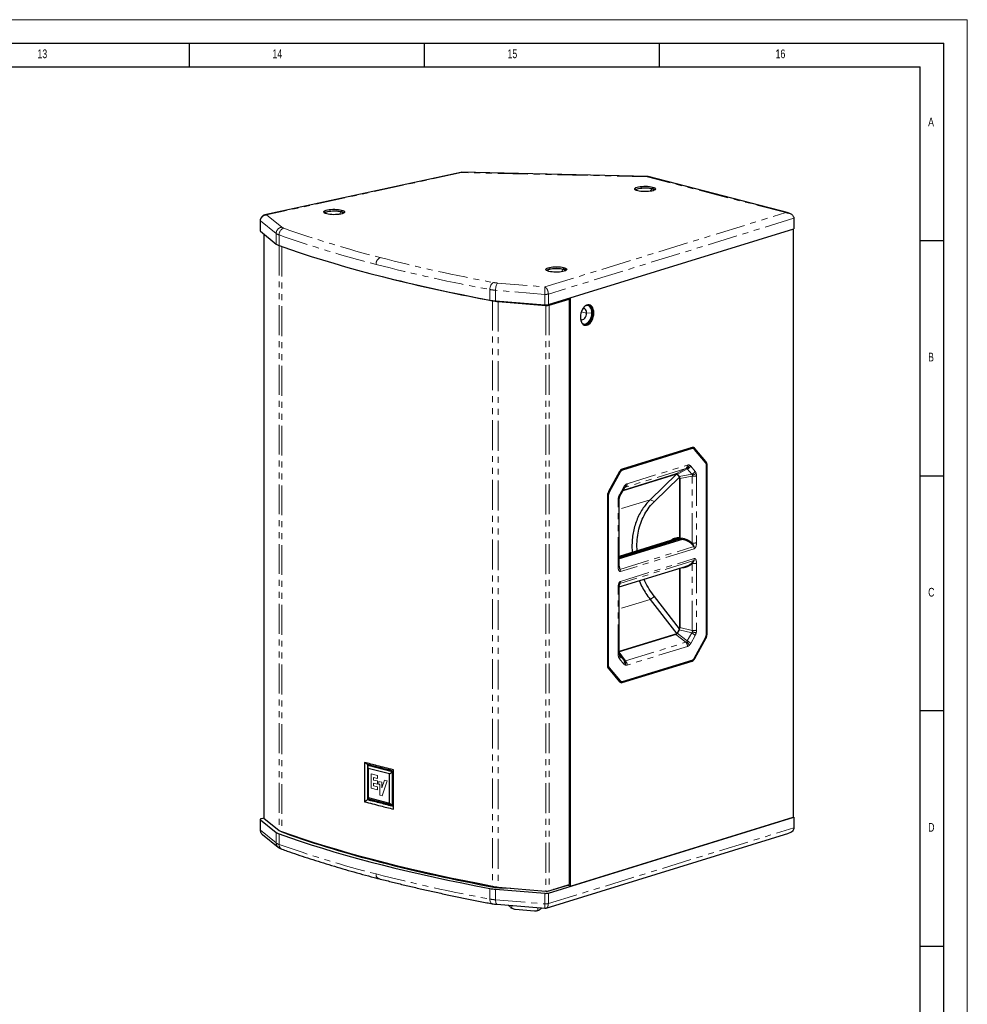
# Model space of a CAD drawing. Header units: millimetres. Extents: x 0 to 841, y 0 to 594.
# Tile 24 of 24: x 639 to 841, y 385 to 594. Entities that reach past the tile are written whole.
import ezdxf

# ---------------------------------------------------------------- set-up
doc = ezdxf.new("R2010")
doc.units = ezdxf.units.MM
doc.linetypes.add('PHANTOM', pattern=[12.7, 6.35, -1.27, 1.27, -1.27, 1.27, -1.27])
doc.layers.add('FORMAT', color=7, linetype='Continuous')
doc.styles.add('SLDTEXTSTYLE0', font='TXT', dxfattribs={"width": 0.75})

msp = doc.modelspace()

# ---------------------------------------------------------------- linework, layer by layer
at = {"color": 7, "linetype": 'Continuous', "lineweight": 18}
for p in [(0.000004, 594.00001), (841.000004, 0.00001)]:
    msp.add_line(p, (841.000004, 594.00001), dxfattribs=at)
at = {"color": 7, "linetype": 'Continuous', "lineweight": 25}
for p, q in [((733.275279, 561.53645), (691.56633, 552.478311)), ((773.022185, 560.640293), (733.305709, 561.539495)), ((802.972689, 552.895045), (773.07757, 560.632471)), ((690.572511, 551.305065), (690.572511, 549.054457)), ((804.086883, 551.759675), (804.086883, 549.509068)), ((690.606779, 548.997652), (693.953651, 546.291215)), ((751.862897, 533.400657), (804.086883, 549.509068)), ((803.951422, 549.467286), (803.951422, 424.380762)), ((691.311437, 548.427832), (691.311437, 424.276563)), ((740.634995, 534.209194), (751.091867, 533.342959)), ((741.189125, 534.075159), (751.30609, 533.239501)), ((741.280335, 534.149129), (751.3973, 533.313471)), ((751.825331, 533.345551), (756.057263, 534.650885)), ((752.055144, 533.295642), (756.287076, 534.600975)), ((755.908892, 534.60512), (755.908892, 534.648638)), ((756.057263, 534.650885), (756.287076, 534.600975)), ((756.287076, 534.600975), (756.287076, 410.063772)), ((756.567691, 409.76532), (756.567691, 534.851843)), ((749.770653, 533.452407), (749.770653, 533.447831)), ((753.08008, 533.732577), (753.08008, 533.776095)), ((782.46557, 503.015756), (767.586389, 498.426294)), ((782.458625, 502.788545), (767.637642, 498.217035)), ((782.241582, 502.92289), (782.196347, 502.932714)), ((782.19647, 502.904968), (782.25968, 502.903204)), ((782.715844, 502.79627), (782.261796, 502.918049)), ((785.301823, 499.839891), (782.966287, 502.629141)), ((785.392875, 500.027904), (783.04281, 502.834505)), ((785.512104, 463.347224), (785.512104, 499.141881)), ((785.631975, 463.352115), (785.631975, 499.234228)), ((767.009149, 497.888945), (764.659085, 493.632597)), ((767.129981, 497.744456), (764.794444, 493.51442)), ((767.770517, 493.864853), (779.189021, 497.386874)), ((767.82008, 493.95462), (778.991967, 497.400573)), ((779.189021, 497.386874), (773.532284, 491.921413)), ((774.430085, 491.559996), (779.767222, 496.716664)), ((779.189021, 497.386874), (779.767222, 496.716664)), ((779.298088, 497.304452), (779.688577, 496.838104)), ((779.767222, 496.716664), (779.767222, 483.850251)), ((779.815376, 496.417204), (779.815376, 486.007582)), ((767.10792, 492.664783), (768.046237, 494.364228)), ((768.194083, 494.558907), (768.193797, 494.556181)), ((764.419984, 492.691421), (764.419984, 456.809307)), ((764.584164, 492.686689), (764.584164, 456.892032)), ((766.947195, 477.785718), (766.947195, 492.025109)), ((773.524469, 491.91383), (773.532284, 491.921413)), ((779.815376, 486.007582), (779.815376, 483.786706)), ((779.767222, 483.850251), (779.815376, 483.865103)), ((779.697875, 483.629408), (766.947195, 479.696479)), ((779.720031, 483.580018), (766.947195, 479.640256)), ((778.955865, 483.568433), (766.947195, 479.864376)), ((779.896951, 483.568084), (766.947195, 479.573751)), ((780.357791, 483.480497), (766.947195, 479.344019)), ((779.953914, 483.585077), (779.697875, 483.629408)), ((779.720031, 483.580018), (779.953914, 483.585077)), ((779.896951, 483.568084), (779.720031, 483.580018)), ((766.968295, 477.529628), (766.947107, 477.789149)), ((766.947195, 473.360522), (781.054439, 477.71188)), ((779.767222, 477.293329), (779.733577, 477.304462)), ((779.815376, 477.308182), (779.767222, 477.293329)), ((779.767222, 477.293329), (779.767222, 464.426915)), ((779.815376, 477.329693), (779.815376, 475.165703)), ((766.947107, 473.442588), (767.003314, 473.879688)), ((766.947195, 459.199764), (766.947195, 473.439155)), ((779.815376, 475.165703), (779.815376, 464.756081)), ((779.767222, 464.426915), (774.43037, 471.309545)), ((773.533288, 470.693886), (773.524469, 470.705339)), ((773.533288, 470.693886), (779.189021, 463.400014)), ((779.189021, 463.400014), (766.947195, 459.624041)), ((778.991967, 463.264754), (766.947195, 459.549562)), ((779.767222, 464.426915), (779.189021, 463.400014)), ((779.688577, 464.256958), (779.298088, 463.549719)), ((782.966287, 458.289457), (785.301823, 462.519493)), ((783.04281, 458.15459), (785.392875, 462.410938)), ((766.990515, 458.911533), (766.982811, 458.93176)), ((766.987193, 458.918453), (767.002962, 458.89464)), ((767.586389, 453.02778), (782.46557, 457.617242)), ((767.637642, 453.245368), (782.458625, 457.816878)), ((764.659085, 456.015631), (767.009149, 453.209031)), ((764.794444, 456.194022), (767.129981, 453.404772)), ((766.958912, 453.329188), (766.907332, 453.330627)), ((766.921263, 453.31399), (766.935432, 453.310662)), ((766.92152, 453.313683), (766.935432, 453.310662)), ((766.955707, 453.306706), (767.420913, 453.228846)), ((712.759429, 436.058503), (712.759429, 427.701743)), ((713.372672, 435.630906), (713.372672, 428.12934)), ((713.512945, 434.777894), (713.524591, 435.398308)), ((718.065962, 433.599486), (713.512945, 434.777894)), ((713.512945, 434.777894), (713.512945, 428.558357)), ((718.733139, 434.050237), (713.524591, 435.398308)), ((718.065962, 433.599486), (718.733139, 434.050237)), ((718.065962, 427.379949), (718.065962, 433.599486)), ((718.733139, 426.935227), (718.733139, 434.050237)), ((718.885058, 426.116313), (718.885058, 434.473074)), ((713.512945, 428.558357), (718.065962, 427.379949)), ((713.512945, 428.558357), (713.524591, 428.283299)), ((713.524591, 428.283299), (718.733139, 426.935227)), ((718.065962, 427.379949), (718.733139, 426.935227)), ((690.572511, 423.928426), (690.572511, 421.677819)), ((690.606779, 423.871621), (693.953651, 421.165183)), ((691.382005, 424.191124), (690.829704, 424.071178)), ((691.344574, 424.22148), (694.57331, 421.603017)), ((751.862897, 408.274625), (804.086883, 424.383037)), ((756.567691, 409.76532), (803.951422, 424.380762)), ((804.086883, 424.383037), (803.951422, 424.418097)), ((804.086883, 424.383037), (804.086883, 422.13243)), ((751.410562, 405.066821), (803.024663, 420.987114)), ((691.056324, 420.702515), (694.364649, 418.02725)), ((740.634995, 409.083162), (751.091867, 408.216928)), ((741.189125, 409.537956), (751.30609, 408.702298)), ((741.885317, 409.37164), (743.887952, 409.315034)), ((752.055144, 408.758438), (756.287076, 410.063772)), ((753.08008, 409.035852), (752.963912, 409.038747)), ((755.908892, 409.908394), (753.08008, 409.035852)), ((753.08008, 409.035852), (753.08008, 409.074578)), ((755.908892, 409.908394), (755.908892, 409.947121)), ((756.567691, 409.76532), (755.908892, 409.908394)), ((740.917285, 405.879946), (751.116817, 405.03503)), ((744.800719, 404.833189), (748.922733, 404.491726)), ((751.116193, 405.047755), (751.117835, 405.052764))]:
    msp.add_line(p, q, dxfattribs=at)
at = {"color": 8, "linetype": 'PHANTOM', "lineweight": 18}
for p, q in [((733.412938, 561.493467), (691.928885, 552.48417)), ((772.873953, 560.60005), (733.412938, 561.493467)), ((802.365969, 552.966954), (772.873953, 560.60005)), ((773.544558, 557.502369), (773.86661, 558.025653)), ((774.024295, 558.066465), (774.024295, 558.410334)), ((707.399523, 552.607591), (707.721575, 553.130875)), ((707.87926, 553.171686), (707.87926, 553.515556)), ((751.127353, 537.162479), (802.365969, 552.966954)), ((693.953651, 548.541822), (690.606779, 551.248259)), ((690.606779, 551.248259), (690.606779, 548.997652)), ((691.567367, 552.469824), (691.928885, 552.48417)), ((691.928885, 552.48417), (695.163207, 549.868746)), ((804.086883, 551.759675), (751.862897, 535.651264)), ((691.344574, 548.401036), (691.344574, 424.22148)), ((693.953651, 546.291215), (693.953651, 548.541822)), ((694.568043, 548.227254), (694.568043, 545.976647)), ((694.57331, 545.974763), (694.57331, 421.603017)), ((695.184346, 545.757387), (695.184346, 421.289593)), ((754.636609, 540.381733), (754.95866, 540.905017)), ((755.116345, 540.945829), (755.116345, 541.289699)), ((739.4196, 534.36821), (739.4196, 536.618817)), ((751.091867, 535.593567), (740.634995, 536.459801)), ((740.634995, 536.459801), (740.634995, 534.209194)), ((741.022131, 537.999583), (751.127353, 537.162479)), ((739.978149, 534.233307), (740.072964, 534.267271)), ((739.978149, 534.233307), (739.978149, 409.696104)), ((741.280335, 534.149129), (741.189125, 534.075159)), ((741.189125, 534.075159), (741.189125, 409.537956)), ((751.091867, 533.342959), (751.091867, 535.593567)), ((751.862897, 535.651264), (751.862897, 533.400657)), ((751.30609, 533.239501), (751.3973, 533.313471)), ((751.30609, 533.239501), (751.30609, 408.702298)), ((751.825331, 533.345551), (752.055144, 533.295642)), ((752.055144, 533.295642), (752.055144, 408.758438)), ((758.858681, 531.865855), (759.987585, 531.620685)), ((759.987585, 531.620685), (761.114651, 531.646206)), ((761.257992, 531.69042), (761.530704, 531.631194)), ((782.458625, 502.788545), (782.068325, 502.893226)), ((782.359242, 502.982959), (783.04281, 502.834505)), ((781.118005, 498.547802), (768.272989, 494.585776)), ((768.625626, 495.322385), (781.470642, 499.284411)), ((778.991967, 497.400573), (781.118005, 498.547802)), ((781.424126, 498.451681), (779.298088, 497.304452)), ((782.362443, 497.331082), (781.424126, 498.451681)), ((782.159412, 499.06814), (783.097729, 497.94754)), ((785.089164, 500.093863), (785.392875, 500.027904)), ((785.492973, 499.264416), (785.631975, 499.234228)), ((767.129981, 497.744456), (766.954077, 497.789202)), ((767.339674, 498.292831), (767.637642, 498.217035)), ((779.688577, 496.838104), (782.362443, 497.331082)), ((782.489242, 496.910181), (779.815376, 496.417204)), ((782.489242, 482.670791), (782.489242, 496.910181)), ((783.383028, 497.000514), (783.383028, 482.761124)), ((766.998538, 492.981768), (767.936855, 494.681213)), ((768.272989, 494.585776), (768.13076, 494.490177)), ((764.584164, 492.686689), (764.420249, 492.722739)), ((764.617905, 493.553246), (764.794444, 493.51442)), ((766.71324, 477.619352), (766.71324, 491.858743)), ((773.524469, 491.91383), (766.947195, 489.885079)), ((773.532284, 491.921413), (774.430085, 491.559996)), ((779.491382, 483.645369), (766.947195, 479.776133)), ((767.104685, 477.101968), (782.820536, 481.9495)), ((782.906059, 481.487418), (767.190208, 476.639887)), ((782.820536, 478.969092), (767.104685, 474.12156)), ((767.190208, 474.546494), (782.906059, 479.394026)), ((782.489242, 464.084837), (782.489242, 478.324228)), ((783.383028, 478.414561), (783.383028, 464.17517)), ((766.71324, 459.033398), (766.71324, 473.272789)), ((773.533288, 470.693886), (774.43037, 471.309545)), ((773.524469, 470.705339), (766.947195, 468.676589)), ((781.118005, 461.601305), (778.991967, 463.264754)), ((779.298088, 463.549719), (781.424126, 461.88627)), ((782.362443, 463.585715), (779.688577, 464.256958)), ((779.815376, 464.756081), (782.489242, 464.084837)), ((781.424126, 461.88627), (782.362443, 463.585715)), ((783.097729, 463.052145), (782.159412, 461.3527)), ((785.512104, 463.378148), (785.631975, 463.352115)), ((768.272989, 457.639279), (781.118005, 461.601305)), ((781.470642, 460.711528), (768.625626, 456.749502)), ((785.258053, 462.440218), (785.392875, 462.410938)), ((766.947195, 459.5058), (768.272989, 457.639279)), ((767.966869, 457.735399), (766.949338, 459.167932)), ((766.987198, 458.920242), (767.028552, 458.855999)), ((767.002962, 458.89464), (767.028552, 458.855999)), ((767.028552, 458.855999), (767.966869, 457.735399)), ((764.419984, 456.922321), (764.584164, 456.892032)), ((767.936855, 456.965773), (766.998538, 458.086373)), ((782.081685, 457.700612), (782.46557, 457.617242)), ((782.891562, 458.187437), (783.04281, 458.15459)), ((764.794444, 456.194022), (764.523208, 456.244063)), ((766.798842, 453.460194), (767.129981, 453.404772)), ((767.077559, 453.138285), (767.586389, 453.02778)), ((714.197756, 433.63117), (715.487548, 433.297347)), ((714.197756, 430.549565), (714.197756, 433.63117)), ((714.680805, 431.667729), (714.680805, 431.077598)), ((715.487548, 431.458929), (714.680805, 431.667729)), ((714.685785, 432.872211), (714.685785, 432.309291)), ((715.487548, 432.6647), (714.685785, 432.872211)), ((714.685785, 432.309291), (715.487548, 432.10178)), ((715.487548, 433.297347), (715.487548, 432.6647)), ((715.487548, 432.10178), (715.487548, 431.458929)), ((715.789454, 432.02024), (716.458627, 431.847045)), ((715.789454, 431.38079), (715.789454, 432.02024)), ((715.997987, 431.326817), (715.789454, 431.38079)), ((716.458627, 430.624267), (717.031315, 432.299157)), ((716.458627, 431.847045), (716.458627, 430.624267)), ((717.559183, 432.162535), (716.473567, 428.95885)), ((717.031315, 432.299157), (717.559183, 432.162535)), ((715.492528, 430.214454), (714.197756, 430.549565)), ((714.680805, 431.077598), (715.492528, 430.867509)), ((715.492528, 430.867509), (715.492528, 430.214454)), ((715.997987, 429.08194), (715.997987, 431.326817)), ((716.473567, 428.95885), (715.997987, 429.08194)), ((690.606779, 423.871621), (690.606779, 421.621013)), ((690.606779, 421.621013), (693.953651, 418.914576)), ((693.953651, 418.914576), (693.953651, 421.165183)), ((695.730711, 421.094838), (695.730711, 421.043634)), ((751.862897, 406.024018), (804.086883, 422.13243)), ((694.568043, 420.850616), (694.568043, 418.600008)), ((716.179424, 414.928177), (716.179424, 414.835616)), ((739.4196, 406.991571), (739.4196, 409.242179)), ((740.165364, 409.543099), (740.165364, 409.663002)), ((740.634995, 409.083162), (740.634995, 406.832555)), ((741.885317, 409.480451), (741.885317, 409.37164)), ((740.634995, 406.832555), (751.091867, 405.966321)), ((751.091867, 405.966321), (751.091867, 408.216928)), ((751.862897, 408.274625), (751.862897, 406.024018)), ((744.060487, 405.619567), (744.08393, 405.033548)), ((749.637961, 404.573459), (749.654938, 405.15613))]:
    msp.add_line(p, q, dxfattribs=at)
at = {"color": 7, "linetype": 'Continuous', "lineweight": 25, "flags": 128}
for points in [[(770.880498, 557.59666), (770.618427, 557.678343), (770.418809, 557.771099), (770.288443, 557.871769), (770.231768, 557.976925), (770.250714, 558.082986), (770.344635, 558.18634), (770.510334, 558.283467), (770.742167, 558.37106), (771.03224, 558.446137), (771.370674, 558.50614), (771.745946, 558.549026), (772.145275, 558.573334), (772.555062, 558.578238), (772.961353, 558.563569), (773.350313, 558.529828), (773.708694, 558.478163), (774.024295, 558.410334)], [(770.330975, 557.831562), (770.344635, 557.84247), (770.510334, 557.939598), (770.742167, 558.027191), (771.03224, 558.102267), (771.370674, 558.16227), (771.745946, 558.205156), (772.145275, 558.229465), (772.555062, 558.234368), (772.961353, 558.2197), (773.350313, 558.185958), (773.708694, 558.134294), (774.024295, 558.066465)], [(773.86661, 558.025653), (773.563537, 558.090028), (773.217763, 558.137863), (772.842577, 558.167319), (772.452396, 558.177265), (772.062216, 558.167319), (771.687029, 558.137863), (771.341256, 558.090028), (771.038183, 558.025653), (770.789457, 557.947212), (770.604637, 557.857719), (770.490826, 557.760614), (770.476552, 557.739836)], [(774.024295, 558.410334), (774.286366, 558.328651), (774.485983, 558.235895), (774.616349, 558.135225), (774.673024, 558.030069), (774.654079, 557.924008), (774.560157, 557.820654), (774.394459, 557.723527), (774.162626, 557.635933), (773.872553, 557.560857), (773.534118, 557.500854), (773.158847, 557.457968), (772.759518, 557.43366), (772.34973, 557.428756), (771.943439, 557.443425), (771.55448, 557.477166), (771.196098, 557.528831), (770.880498, 557.59666)], [(704.735463, 552.701882), (704.473392, 552.783565), (704.273775, 552.876321), (704.143409, 552.976991), (704.086734, 553.082147), (704.105679, 553.188208), (704.1996, 553.291562), (704.365299, 553.388689), (704.597132, 553.476282), (704.887205, 553.551359), (705.22564, 553.611362), (705.600911, 553.654248), (706.00024, 553.678556), (706.410027, 553.68346), (706.816319, 553.668791), (707.205278, 553.63505), (707.56366, 553.583385), (707.87926, 553.515556)], [(704.18594, 552.936784), (704.1996, 552.947692), (704.365299, 553.044819), (704.597132, 553.132413), (704.887205, 553.207489), (705.22564, 553.267492), (705.600911, 553.310378), (706.00024, 553.334687), (706.410027, 553.33959), (706.816319, 553.324921), (707.205278, 553.29118), (707.56366, 553.239515), (707.87926, 553.171686)], [(707.721575, 553.130875), (707.418502, 553.19525), (707.072728, 553.243084), (706.697542, 553.272541), (706.307362, 553.282487), (705.917181, 553.272541), (705.541995, 553.243084), (705.196221, 553.19525), (704.893148, 553.130875), (704.644422, 553.052434), (704.459602, 552.962941), (704.345791, 552.865835), (704.331517, 552.845058)], [(707.87926, 553.515556), (708.141331, 553.433873), (708.340948, 553.341117), (708.471314, 553.240447), (708.52799, 553.135291), (708.509044, 553.02923), (708.415123, 552.925876), (708.249424, 552.828749), (708.017591, 552.741155), (707.727518, 552.666079), (707.389083, 552.606076), (707.013812, 552.56319), (706.614483, 552.538882), (706.204696, 552.533978), (705.798404, 552.548647), (705.409445, 552.582388), (705.051063, 552.634053), (704.735463, 552.701882)], [(694.568043, 545.976647), (696.792674, 545.19631), (699.073335, 544.426885), (701.409228, 543.66864), (703.799535, 542.921841), (706.243419, 542.186751), (708.740023, 541.463625), (711.288473, 540.752718), (713.887877, 540.054279), (716.537325, 539.368551), (719.235888, 538.695776), (721.982622, 538.036188), (724.776564, 537.39002), (727.616737, 536.757496), (730.502145, 536.138839), (733.431778, 535.534266), (736.40461, 534.943987), (739.4196, 534.36821)], [(751.972548, 540.476024), (751.710477, 540.557708), (751.51086, 540.650464), (751.380494, 540.751134), (751.323819, 540.85629), (751.342764, 540.96235), (751.436686, 541.065704), (751.602384, 541.162832), (751.834217, 541.250425), (752.12429, 541.325501), (752.462725, 541.385504), (752.837997, 541.42839), (753.237325, 541.452699), (753.647113, 541.457602), (754.053404, 541.442934), (754.442363, 541.409193), (754.800745, 541.357528), (755.116345, 541.289699)], [(751.423026, 540.710927), (751.436686, 540.721835), (751.602384, 540.818962), (751.834217, 540.906555), (752.12429, 540.981632), (752.462725, 541.041635), (752.837997, 541.084521), (753.237325, 541.108829), (753.647113, 541.113733), (754.053404, 541.099064), (754.442363, 541.065323), (754.800745, 541.013658), (755.116345, 540.945829)], [(754.95866, 540.905017), (754.655587, 540.969392), (754.309814, 541.017227), (753.934627, 541.046684), (753.544447, 541.05663), (753.154266, 541.046684), (752.77908, 541.017227), (752.433306, 540.969392), (752.130233, 540.905017), (751.881508, 540.826576), (751.696688, 540.737083), (751.582876, 540.639978), (751.568602, 540.6192)], [(755.116345, 541.289699), (755.378416, 541.208015), (755.578034, 541.115259), (755.7084, 541.014589), (755.765075, 540.909433), (755.746129, 540.803373), (755.652208, 540.700019), (755.486509, 540.602891), (755.254676, 540.515298), (754.964603, 540.440222), (754.626169, 540.380219), (754.250897, 540.337333), (753.851568, 540.313024), (753.441781, 540.308121), (753.03549, 540.322789), (752.64653, 540.356531), (752.288149, 540.408195), (751.972548, 540.476024)], [(761.530704, 531.631194), (761.506374, 532.018246), (761.434213, 532.377108), (761.316677, 532.69556), (761.15777, 532.962758), (760.962902, 533.169601), (760.73871, 533.309046), (760.492829, 533.376346), (760.233631, 533.369207), (759.969943, 533.287873), (759.710746, 533.135113), (759.464864, 532.91613), (759.240672, 532.638382), (759.045805, 532.311325), (758.886898, 531.946098), (758.769362, 531.555139), (758.6972, 531.15176), (758.67287, 530.749699)], [(759.987585, 531.620685), (759.961302, 531.912578), (759.884244, 532.168366), (759.761663, 532.370615), (759.601912, 532.505545), (759.415879, 532.563959), (759.21624, 532.541876), (759.165492, 532.523712)], [(761.114651, 531.646206), (761.089949, 532.015473), (761.016792, 532.35531), (760.897992, 532.652658), (760.738114, 532.89609), (760.543303, 533.076251), (760.321044, 533.186218), (760.079879, 533.221764), (759.829075, 533.181524), (759.716674, 533.139456)], [(761.257992, 531.69042), (761.233662, 532.077472), (761.161501, 532.436334), (761.043965, 532.754786), (760.885058, 533.021984), (760.69019, 533.228827), (760.465998, 533.368273), (760.434797, 533.38129)], [(758.67287, 530.749699), (758.6972, 530.362647), (758.769362, 530.003784), (758.886898, 529.685332), (759.045805, 529.418135), (759.240672, 529.211292), (759.464864, 529.071846), (759.710746, 529.004547), (759.969943, 529.011686), (760.233631, 529.09302), (760.492829, 529.245779), (760.73871, 529.464762), (760.962902, 529.742511), (761.15777, 530.069567), (761.316677, 530.434794), (761.434213, 530.825754), (761.506374, 531.229132), (761.530704, 531.631194)], [(758.696814, 530.365646), (758.830567, 530.259985), (759.016601, 530.201571), (759.21624, 530.223654), (759.415879, 530.324728), (759.601912, 530.497906), (759.761663, 530.731385), (759.884244, 531.009255), (759.961302, 531.312578), (759.987585, 531.620685)], [(758.942943, 529.576745), (759.114848, 529.423094), (759.337107, 529.313127), (759.578272, 529.277581), (759.829075, 529.317821), (760.079879, 529.432301), (760.321044, 529.616621), (760.543303, 529.863699), (760.738114, 530.164039), (760.897992, 530.506099), (761.016792, 530.876734), (761.089949, 531.261701), (761.114651, 531.646206)], [(759.496066, 529.058828), (759.697232, 529.070912), (759.960919, 529.152246), (760.220117, 529.305006), (760.465998, 529.523988), (760.69019, 529.801737), (760.885058, 530.128794), (761.043965, 530.49402), (761.161501, 530.88498), (761.233662, 531.288358), (761.257992, 531.69042)], [(782.241582, 502.92289), (782.21293, 502.928106), (782.190269, 502.930839)], [(779.491382, 483.645369), (779.126792, 483.61169), (778.955865, 483.568433)], [(690.829704, 424.071178), (690.753526, 424.051982), (690.6891, 424.030091), (690.637833, 424.005983), (690.600841, 423.980185), (690.578932, 423.953257), (690.572583, 423.925788), (690.581934, 423.898377), (690.606779, 423.871621)], [(739.978149, 409.696104), (736.965605, 410.27069), (733.995303, 410.859824), (731.068292, 411.463299), (728.185605, 412.0809), (725.348261, 412.712409), (722.55726, 413.357605), (719.813587, 414.016259), (717.118213, 414.688138), (714.472087, 415.373006), (711.876144, 416.07062), (709.331302, 416.780735), (706.838457, 417.503099), (704.39849, 418.237458), (702.012263, 418.983552), (699.680618, 419.741118), (697.404377, 420.509889), (695.184346, 421.289593)], [(694.568043, 420.850616), (696.792674, 420.070279), (699.073335, 419.300853), (701.409228, 418.542608), (703.799535, 417.79581), (706.243419, 417.060719), (708.740023, 416.337594), (711.288473, 415.626687), (713.887877, 414.928247), (716.537325, 414.24252), (719.235888, 413.569744), (721.982622, 412.910157), (724.776564, 412.263988), (727.616737, 411.631465), (730.502145, 411.012808), (733.431778, 410.408234), (736.40461, 409.817955), (739.4196, 409.242179)]]:
    msp.add_lwpolyline(points, dxfattribs=at)
at = {"color": 8, "linetype": 'PHANTOM', "lineweight": 18, "flags": 128}
for points in [[(739.4196, 536.618817), (739.433904, 536.863257), (739.476267, 537.108536), (739.54506, 537.345231), (739.637641, 537.564243), (739.750451, 537.757158), (739.879155, 537.916561), (740.018806, 538.036326), (740.164039, 538.111851)], [(740.634995, 536.459801), (740.642434, 536.705139), (740.664464, 536.953079), (740.700239, 537.194093), (740.748384, 537.418919), (740.80705, 537.618918), (740.87398, 537.786403), (740.946604, 537.914937), (741.022131, 537.999583)], [(766.71324, 491.858743), (766.787453, 491.88478), (766.848535, 491.913011), (766.895531, 491.942993), (766.927705, 491.974259), (766.944557, 492.00632), (766.947107, 492.028546)], [(766.71324, 477.619352), (766.787453, 477.64539), (766.848535, 477.67362), (766.895531, 477.703603), (766.927705, 477.734869), (766.944557, 477.766929), (766.946929, 477.791686)], [(766.71324, 473.272789), (766.787453, 473.298826), (766.848535, 473.327057), (766.895531, 473.357039), (766.927705, 473.388305), (766.944557, 473.420366), (766.947071, 473.443226)], [(766.71324, 459.033398), (766.787453, 459.059436), (766.848535, 459.087666), (766.895531, 459.117649), (766.927705, 459.148915), (766.944557, 459.180975), (766.947195, 459.199764)], [(739.929921, 406.009646), (739.879155, 406.022621), (739.750451, 406.089941), (739.637641, 406.202145), (739.54506, 406.35492), (739.476267, 406.542395), (739.433904, 406.757366), (739.4196, 406.991571)], [(740.917285, 405.879946), (740.87398, 405.892463), (740.80705, 405.951701), (740.748384, 406.056821), (740.700239, 406.203782), (740.664464, 406.386937), (740.642434, 406.599248), (740.634995, 406.832555)]]:
    msp.add_lwpolyline(points, dxfattribs=at)
at = {"color": 7, "linetype": 'Continuous', "lineweight": 25}
for centre, radius, start, end in [((773.776794, 557.154453), 0.875817, 41.94249015, 84.11391865), ((773.751373, 556.667782), 1.425061, 54.75111624, 78.95874015), ((707.631759, 552.259675), 0.875817, 41.94249015, 84.11391865), ((707.606338, 551.773004), 1.425061, 54.75111624, 78.95874015), ((690.64338, 549.05847), 0.070982, 183.24067775, 238.95980339), ((695.227743, 548.022407), 2.149497, 233.64833818, 252.12694353), ((754.868845, 540.033818), 0.875817, 41.94249015, 84.11391865), ((754.843423, 539.547146), 1.425061, 54.75111624, 78.95874015), ((807.705526, 899.487697), 371.480507, 256.18753231, 259.49522627), ((741.592015, 546.248167), 12.076952, 259.63716761, 265.45491791), ((742.139889, 546.07084), 12.0333, 259.6508297, 265.46827575), ((742.32664, 546.867075), 12.760914, 263.42375303, 265.29686892), ((751.312186, 535.579383), 2.24725, 264.37371309, 284.18539054), ((751.519789, 535.413403), 2.18438, 264.38574185, 284.18675551), ((751.519414, 534.555701), 1.248217, 264.38574185, 284.18675551), ((782.625036, 502.513806), 0.526671, 37.51116222, 107.62468625), ((767.983, 497.421519), 1.080219, 111.54045873, 154.36003735), ((784.386645, 499.291917), 1.246665, 357.34771645, 36.18288764), ((766.404075, 492.688333), 1.984094, 151.58091474, 179.91082876), ((779.473862, 482.075044), 1.570423, 81.79905552, 89.36077317), ((783.647884, 463.355203), 1.984094, 331.58091474, 359.91082876), ((765.665314, 456.751618), 1.246665, 177.34771645, 216.18288764), ((782.068959, 458.622017), 1.080219, 291.54045873, 334.36003735), ((767.426923, 453.529729), 0.526671, 217.51116222, 287.62468625), ((691.384398, 424.282946), 0.073239, 185.00003633, 237.06100569), ((695.227743, 422.896375), 2.149497, 233.64833818, 252.12694353), ((695.839453, 423.319094), 2.132614, 233.5796316, 252.11031863), ((696.386245, 422.990223), 2.054004, 237.91785345, 251.38851819), ((775.180519, 645.962714), 238.539022, 250.54487947, 255.67962585), ((806.197857, 765.804505), 362.329242, 255.61456011, 259.49948005), ((741.592015, 421.122135), 12.076952, 259.63716761, 265.45491791), ((742.139889, 421.533637), 12.0333, 259.6508297, 265.46827575), ((742.137813, 420.616925), 11.248119, 259.90049848, 268.71372584), ((751.519789, 410.8762), 2.18438, 264.38574185, 284.18675551), ((751.312186, 410.453351), 2.24725, 264.37371309, 284.18539054)]:
    msp.add_arc(centre, radius, start, end, dxfattribs=at)
at = {"color": 8, "linetype": 'PHANTOM', "lineweight": 18}
for centre, radius, start, end in [((690.643713, 551.309346), 0.071384, 184.19861577, 238.84176183), ((695.297983, 548.531144), 1.344374, 95.75366317, 179.54493244), ((695.992052, 548.27762), 1.4249, 106.0969632, 182.02566409), ((696.06274, 551.091), 1.517585, 233.64833818, 252.12694353), ((775.189128, 774.882994), 238.885576, 250.53803324, 255.68014904), ((695.227743, 550.273014), 2.149497, 233.64833818, 252.12694353), ((774.668273, 774.901403), 240.410517, 250.53803324, 255.68014904), ((716.692149, 542.051943), 1.488562, 113.25500724, 183.52509183), ((806.298703, 895.081162), 363.043912, 255.61483935, 259.50398616), ((805.976438, 895.866864), 365.361426, 255.61483935, 259.50398616), ((741.592015, 548.498774), 12.076952, 259.63716761, 265.45491791), ((741.697804, 546.499321), 8.526552, 259.63716761, 265.45491791), ((751.312186, 537.82999), 2.24725, 264.37371309, 284.18539054), ((780.6401, 499.229302), 0.832368, 305.04023834, 3.79616842), ((780.736437, 499.545149), 1.136479, 300.44529308, 346.99412591), ((780.970364, 499.739649), 1.365562, 289.40776832, 330.54462022), ((781.908682, 498.619049), 1.365562, 289.40776832, 330.54462022), ((782.643673, 499.849061), 2.942935, 266.99200407, 284.55032485), ((782.214849, 498.812929), 1.680093, 279.51169415, 310.66919923), ((767.737147, 494.434934), 0.317075, 347.11484479, 50.96127633), ((767.746568, 494.879645), 0.550722, 324.53358199, 23.26594511), ((767.795084, 495.267276), 0.832368, 305.04023834, 3.79616842), ((766.675732, 491.866968), 0.585644, 57.61655967, 79.09567631), ((766.79883, 492.73549), 0.317075, 347.11484479, 50.96127633), ((782.643673, 485.609671), 2.942935, 266.99200407, 284.55032485), ((781.586539, 481.482153), 1.319531, 0.22863595, 20.74298197), ((782.643673, 481.263107), 2.942935, 266.99200407, 284.55032485), ((781.867674, 479.38194), 1.038455, 336.57424487, 0.66681553), ((765.870688, 476.634622), 1.319531, 0.22863595, 20.74298197), ((766.151823, 474.534409), 1.038455, 336.57424487, 0.66681553), ((781.388054, 461.469541), 2.329726, 42.78966154, 65.27637338), ((782.643673, 467.023717), 2.942935, 266.99200407, 284.55032485), ((778.653662, 448.25771), 16.025472, 73.10953748, 76.14031857), ((780.172009, 460.711621), 1.298633, 359.9959182, 43.24290473), ((780.362985, 460.438106), 1.562475, 18.6100895, 52.58550975), ((780.449737, 459.770096), 2.329726, 42.78966154, 65.27637338), ((766.521048, 458.877198), 0.465095, 304.80504031, 6.59784771), ((766.383604, 458.495752), 0.738739, 326.34711308, 29.18625194), ((767.321921, 457.375153), 0.738739, 326.34711308, 29.18625194), ((767.233646, 457.037869), 1.060247, 343.93837663, 32.76000544), ((767.326993, 456.749595), 1.298633, 359.9959182, 43.24290473), ((690.643769, 421.682145), 0.071452, 184.3576407, 238.82194128), ((695.082974, 418.898965), 1.129431, 179.20804867, 231.13632242), ((695.227743, 420.645768), 2.149497, 233.64833818, 252.12694353), ((695.578645, 418.523987), 1.013457, 175.69810415, 246.18903297), ((774.668273, 645.274157), 240.410517, 250.53803324, 255.68014904), ((716.160967, 412.221107), 0.96112, 173.30418783, 247.03040825), ((805.976438, 766.239618), 365.361426, 255.61483935, 259.50398616), ((741.592015, 418.871528), 12.076952, 259.63716761, 265.45491791), ((751.312186, 408.202744), 2.24725, 264.37371309, 284.18539054)]:
    msp.add_arc(centre, radius, start, end, dxfattribs=at)
at = {"color": 7, "linetype": 'Continuous', "lineweight": 25}
for points, knots in [([(733.412938, 561.493467), (733.374096, 561.522824), (733.327119, 561.558329), (733.284965, 561.532334), (733.277665, 561.527832)], [0, 0, 0, 0, 0.8268176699, 1, 1, 1, 1]), ([(772.873953, 560.60005), (772.927557, 560.626303), (772.997343, 560.660482), (773.059736, 560.628831), (773.074204, 560.621492)], [0, 0, 0, 0, 0.7681190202, 1, 1, 1, 1]), ([(802.365969, 552.966954), (802.467375, 552.9681), (802.572573, 552.962863), (802.78565, 552.937164), (802.893509, 552.916676), (803.105348, 552.859288), (803.209286, 552.822373), (803.406054, 552.732896), (803.498832, 552.68034), (803.666846, 552.562472), (803.742045, 552.497186), (803.870688, 552.358378), (803.924122, 552.284891), (804.007987, 552.134832), (804.038438, 552.058291), (804.077868, 551.906848), (804.086883, 551.831961), (804.086883, 551.759675)], [0, 0, 0, 0, 0.125, 0.125, 0.25, 0.25, 0.375, 0.375, 0.5, 0.5, 0.625, 0.625, 0.75, 0.75, 0.875, 0.875, 1, 1, 1, 1]), ([(691.544931, 552.473385), (691.475265, 552.453337), (691.301183, 552.403238), (690.999867, 552.230169), (690.746927, 551.951281), (690.597369, 551.615449), (690.581058, 551.410929), (690.572525, 551.30393)], [0, 0, 0, 0, 0.1379436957, 0.3446964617, 0.6314331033, 0.8071752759, 1, 1, 1, 1]), ([(782.966287, 502.629141), (782.882113, 502.703334), (782.731803, 502.835821), (782.542097, 502.80299), (782.458625, 502.788545)], [0, 0, 0, 0, 0.5599967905, 1, 1, 1, 1]), ([(785.512104, 499.141881), (785.499713, 499.298321), (785.477586, 499.577678), (785.355529, 499.75977), (785.301823, 499.839891)], [0, 0, 0, 0, 0.5599967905, 1, 1, 1, 1]), ([(767.637642, 498.217035), (767.530994, 498.165519), (767.340551, 498.073527), (767.194322, 497.845006), (767.129981, 497.744456)], [0, 0, 0, 0, 0.5599967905, 1, 1, 1, 1]), ([(779.298088, 497.304452), (779.247482, 497.349477), (779.156992, 497.429987), (779.042451, 497.409571), (778.991967, 497.400573)], [0, 0, 0, 0, 0.5592509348, 1, 1, 1, 1]), ([(779.815376, 496.417204), (779.808124, 496.511615), (779.795156, 496.680433), (779.721181, 496.78987), (779.688577, 496.838104)], [0, 0, 0, 0, 0.5592509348, 1, 1, 1, 1]), ([(768.044691, 494.361515), (768.069863, 494.403604), (768.118825, 494.485472), (768.169474, 494.534894), (768.194083, 494.558908)], [0, 0, 0, 0, 0.5141195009, 1, 1, 1, 1]), ([(764.794444, 493.51442), (764.727794, 493.367374), (764.608776, 493.10479), (764.591684, 492.814443), (764.584164, 492.686689)], [0, 0, 0, 0, 0.5599967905, 1, 1, 1, 1]), ([(766.947107, 492.028541), (766.94889, 492.083793), (766.952398, 492.192487), (766.977246, 492.305888), (766.989463, 492.361645)], [0, 0, 0, 0, 0.5083262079, 1, 1, 1, 1]), ([(766.989463, 492.361645), (767.005111, 492.415732), (767.036882, 492.525549), (767.08298, 492.616111), (767.106374, 492.662069)], [0, 0, 0, 0, 0.4925222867, 1, 1, 1, 1]), ([(773.524469, 491.91383), (773.21611, 491.5939), (772.62473, 490.980327), (771.859186, 489.920774), (771.197923, 488.786243), (770.636672, 487.535596), (770.197652, 486.217474), (769.88158, 484.845508), (769.692969, 483.424681), (769.621222, 482.040352), (769.676607, 481.123911), (769.701386, 480.713903)], [0, 0, 0, 0, 0.11777004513, 0.22586316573, 0.33854414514, 0.45271792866, 0.56830255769, 0.67851412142, 0.79055658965, 0.90629673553, 1, 1, 1, 1]), ([(770.765634, 481.042168), (770.740686, 481.376424), (770.668496, 482.343598), (770.789538, 483.91029), (771.108354, 485.702056), (771.646635, 487.395709), (772.386974, 488.953921), (773.303457, 490.373395), (774.053953, 491.163841), (774.430085, 491.559996)], [0, 0, 0, 0, 0.0811072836, 0.2346855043, 0.3877613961, 0.5406521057, 0.6942893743, 0.8467844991, 1, 1, 1, 1]), ([(777.970368, 483.264458), (778.00812, 483.30297), (778.207728, 483.506598), (778.642576, 483.71658), (779.216522, 483.870864), (779.593092, 483.856769), (779.767222, 483.850251)], [0, 0, 0, 0, 0.0817489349, 0.4322444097, 0.7374631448, 1, 1, 1, 1]), ([(779.953914, 483.585077), (779.92228, 483.609279), (779.874739, 483.645651), (779.833008, 483.711114), (779.817603, 483.753924), (779.816105, 483.775975), (779.815376, 483.786706)], [0, 0, 0, 0, 0.4982693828, 0.748832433, 0.8777613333, 1, 1, 1, 1]), ([(780.357791, 483.480497), (780.35817, 483.480638), (780.358896, 483.480908), (780.359525, 483.481473), (780.359687, 483.482132), (780.359223, 483.483187), (780.357242, 483.484785), (780.345726, 483.490759), (780.272326, 483.512795), (780.120672, 483.543936), (779.97743, 483.559398), (779.896951, 483.568084)], [0, 0, 0, 0, 0.003895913, 0.0074402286, 0.0108650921, 0.0144260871, 0.0227810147, 0.0337453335, 0.1107993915, 0.5004112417, 1, 1, 1, 1]), ([(771.191645, 474.669716), (771.20182, 474.643611), (771.395639, 474.146349), (771.869173, 473.242135), (772.624179, 471.930798), (773.215927, 471.125321), (773.524469, 470.705339)], [0, 0, 0, 0, 0.01811653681, 0.34510000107, 0.65853034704, 1, 1, 1, 1]), ([(774.43037, 471.309545), (774.055469, 471.831315), (773.305924, 472.874496), (772.59348, 474.1341), (772.300812, 474.867119), (772.249367, 474.995969)], [0, 0, 0, 0, 0.4519900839, 0.9036708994, 1, 1, 1, 1]), ([(778.991967, 463.264754), (779.056283, 463.29549), (779.171287, 463.350449), (779.259297, 463.488759), (779.298088, 463.549719)], [0, 0, 0, 0, 0.5592509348, 1, 1, 1, 1]), ([(779.688577, 464.256958), (779.728927, 464.345451), (779.801077, 464.503685), (779.811002, 464.678869), (779.815376, 464.756081)], [0, 0, 0, 0, 0.5592509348, 1, 1, 1, 1]), ([(785.301823, 462.519493), (785.368473, 462.666539), (785.487491, 462.929123), (785.504583, 463.21947), (785.512104, 463.347224)], [0, 0, 0, 0, 0.5599967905, 1, 1, 1, 1]), ([(766.982811, 458.93176), (766.972727, 458.969761), (766.951988, 459.047914), (766.948764, 459.150494), (766.947107, 459.203196)], [0, 0, 0, 0, 0.4862401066, 1, 1, 1, 1]), ([(764.584164, 456.892032), (764.596555, 456.735592), (764.618681, 456.456235), (764.740738, 456.274143), (764.794444, 456.194022)], [0, 0, 0, 0, 0.5599967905, 1, 1, 1, 1]), ([(782.458625, 457.816878), (782.565273, 457.868394), (782.755717, 457.960386), (782.901945, 458.188907), (782.966287, 458.289457)], [0, 0, 0, 0, 0.5599967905, 1, 1, 1, 1]), ([(767.129981, 453.404772), (767.214154, 453.330579), (767.364464, 453.198092), (767.554171, 453.230923), (767.637642, 453.245368)], [0, 0, 0, 0, 0.5599967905, 1, 1, 1, 1]), ([(718.885058, 434.473074), (717.723684, 434.764369), (715.64979, 435.284542), (713.642599, 435.822014), (712.759429, 436.058503)], [0, 0, 0, 0, 0.5599970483, 1, 1, 1, 1]), ([(712.759429, 436.058503), (712.873869, 435.978643), (713.078228, 435.836036), (713.282703, 435.693585), (713.372672, 435.630906)], [0, 0, 0, 0, 0.5599999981, 1, 1, 1, 1]), ([(718.885058, 434.204195), (717.966327, 434.423577), (716.128865, 434.862342), (714.291403, 435.374718), (713.372672, 435.630906)], [0, 0, 0, 0, 0.5000000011, 1, 1, 1, 1]), ([(712.759429, 427.701743), (712.873869, 427.781603), (713.078228, 427.92421), (713.282703, 428.066661), (713.372672, 428.12934)], [0, 0, 0, 0, 0.5599999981, 1, 1, 1, 1]), ([(712.759429, 427.701743), (713.884991, 427.401178), (715.894933, 426.864453), (717.971405, 426.344913), (718.885058, 426.116313)], [0, 0, 0, 0, 0.55999704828, 1, 1, 1, 1]), ([(690.572525, 421.676683), (690.579812, 421.578518), (690.594142, 421.385486), (690.702396, 421.118629), (690.85452, 420.88512), (690.989518, 420.762973), (691.05639, 420.702468)], [0, 0, 0, 0, 0.2618762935, 0.5149514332, 0.7597309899, 1, 1, 1, 1]), ([(804.086883, 422.13243), (804.073391, 422.017615), (804.044488, 421.771658), (803.811747, 421.433912), (803.465564, 421.149276), (803.170165, 421.049114), (803.020176, 420.998257)], [0, 0, 0, 0, 0.209812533, 0.4494639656, 0.7204645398, 1, 1, 1, 1]), ([(694.364649, 418.02725), (694.428717, 417.979286), (694.578946, 417.866818), (694.842911, 417.723844), (695.055427, 417.641162), (695.16921, 417.596894)], [0, 0, 0, 0, 0.2567600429, 0.6020619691, 1, 1, 1, 1]), ([(695.16921, 417.596894), (695.53768, 417.465864), (696.608201, 417.085181), (698.419376, 416.462566), (700.618566, 415.732669), (702.867328, 415.013561), (705.164055, 414.305266), (707.508325, 413.608028), (709.899191, 412.921981), (712.336555, 412.247479), (714.306472, 411.720707), (715.46576, 411.419399), (715.786214, 411.336111)], [0, 0, 0, 0, 0.0589694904, 0.1713245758, 0.2836556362, 0.3959601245, 0.5082397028, 0.6204959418, 0.73273032, 0.8449442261, 0.9571389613, 1, 1, 1, 1]), ([(715.786214, 411.336111), (716.229091, 411.222133), (717.514639, 410.891287), (719.676557, 410.352625), (722.285496, 409.724273), (724.937258, 409.108387), (727.630221, 408.504945), (730.363794, 407.91419), (733.136936, 407.336228), (735.949317, 406.771422), (738.220046, 406.331279), (739.554953, 406.080178), (739.930286, 406.009577)], [0, 0, 0, 0, 0.0589654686, 0.1711602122, 0.2833418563, 0.3955086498, 0.5076615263, 0.6198013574, 0.731928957, 0.8440450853, 0.9561504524, 1, 1, 1, 1]), ([(739.930286, 406.009577), (740.005083, 405.996256), (740.225623, 405.956979), (740.555509, 405.912886), (740.817088, 405.889069), (740.917285, 405.879946)], [0, 0, 0, 0, 0.24048175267, 0.70906921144, 1, 1, 1, 1]), ([(743.705732, 405.314808), (743.624154, 405.404506), (743.510793, 405.529152), (743.455712, 405.639896), (743.440268, 405.670946)], [0, 0, 0, 0, 0.7196268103, 1, 1, 1, 1]), ([(743.705732, 405.314808), (743.76071, 405.26056), (743.870919, 405.151817), (744.012818, 405.073031), (744.08393, 405.033548)], [0, 0, 0, 0, 0.49885642, 1, 1, 1, 1]), ([(744.08393, 405.033548), (744.214422, 404.977611), (744.447442, 404.877724), (744.692774, 404.846797), (744.800719, 404.833189)], [0, 0, 0, 0, 0.5600025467, 1, 1, 1, 1]), ([(748.922733, 404.491726), (749.060191, 404.48793), (749.305651, 404.481152), (749.536422, 404.545254), (749.637961, 404.573459)], [0, 0, 0, 0, 0.5599971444, 1, 1, 1, 1]), ([(749.637961, 404.573459), (749.711065, 404.60082), (749.857626, 404.655676), (749.997088, 404.74372), (750.066988, 404.787849)], [0, 0, 0, 0, 0.4987899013, 1, 1, 1, 1]), ([(750.503121, 405.085868), (750.442493, 405.043808), (750.301835, 404.946228), (750.152152, 404.845284), (750.066988, 404.787849)], [0, 0, 0, 0, 0.431032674, 1, 1, 1, 1]), ([(751.116138, 405.036537), (751.161284, 405.034346), (751.260363, 405.029538), (751.357176, 405.053543), (751.409876, 405.06661)], [0, 0, 0, 0, 0.45565297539, 1, 1, 1, 1])]:
    msp.add_open_spline(points, degree=3, knots=knots, dxfattribs=at)
at = {"color": 8, "linetype": 'PHANTOM', "lineweight": 18}
for points, knots in [([(690.606779, 551.248259), (690.606779, 551.408839), (690.64119, 551.569591), (690.773647, 551.867221), (690.871641, 552.00398), (691.116389, 552.232771), (691.263047, 552.324715), (691.582827, 552.449837), (691.755791, 552.482967), (691.928885, 552.48417)], [0, 0, 0, 0, 0.25, 0.25, 0.5, 0.5, 0.75, 0.75, 1, 1, 1, 1]), ([(751.127353, 537.162479), (751.122707, 537.117679), (751.118064, 537.040984), (751.109481, 536.835318), (751.105545, 536.706435), (751.098976, 536.415998), (751.096345, 536.254558), (751.09279, 535.923566), (751.091867, 535.754146), (751.091867, 535.593567)], [0, 0, 0, 0, 0.25, 0.25, 0.5, 0.5, 0.75, 0.75, 1, 1, 1, 1]), ([(751.127353, 537.162479), (751.137387, 537.158402), (751.157031, 537.150423), (751.18584, 537.136283), (751.213296, 537.121177), (751.239369, 537.105184), (751.264038, 537.088583), (751.287295, 537.071588), (751.309141, 537.054411), (751.329585, 537.037245), (751.348642, 537.020273), (751.366333, 537.003661), (751.382682, 536.987564), (751.441992, 536.926681), (751.535905, 536.808295), (751.653104, 536.602037), (751.746797, 536.373622), (751.801787, 536.174775), (751.830496, 536.027886), (751.845024, 535.93245), (751.855304, 535.837526), (751.861714, 535.743492), (751.862504, 535.681952), (751.862897, 535.651264)], [0, 0, 0, 0, 0.0265970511, 0.0520644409, 0.0764021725, 0.0996102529, 0.1216886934, 0.1426375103, 0.1624567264, 0.1811463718, 0.1987064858, 0.2151371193, 0.230438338, 0.2446102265, 0.382810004, 0.5064952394, 0.6387574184, 0.7642849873, 0.8120097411, 0.8594223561, 0.9065439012, 0.9533958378, 1, 1, 1, 1]), ([(781.312308, 498.565375), (781.284109, 498.570541), (781.225722, 498.581237), (781.154717, 498.559197), (781.118005, 498.547802)], [0, 0, 0, 0, 0.4829583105, 1, 1, 1, 1]), ([(781.424126, 498.451681), (781.411457, 498.478582), (781.386956, 498.53061), (781.336619, 498.554053), (781.312308, 498.565375)], [0, 0, 0, 0, 0.5170416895, 1, 1, 1, 1]), ([(781.470642, 499.284411), (781.542729, 499.300901), (781.670794, 499.330197), (781.791152, 499.301797), (781.843761, 499.289383)], [0, 0, 0, 0, 0.5628947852, 1, 1, 1, 1]), ([(781.843761, 499.289383), (781.908034, 499.262513), (782.023477, 499.214252), (782.117664, 499.113013), (782.159412, 499.06814)], [0, 0, 0, 0, 0.5567537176, 1, 1, 1, 1]), ([(782.492482, 497.155934), (782.478471, 497.190379), (782.449461, 497.261698), (782.3921, 497.307434), (782.362443, 497.331082)], [0, 0, 0, 0, 0.48295831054, 1, 1, 1, 1]), ([(782.489242, 496.910181), (782.498446, 496.954429), (782.516246, 497.040008), (782.500221, 497.118181), (782.492482, 497.155934)], [0, 0, 0, 0, 0.5170416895, 1, 1, 1, 1]), ([(783.097729, 497.94754), (783.145999, 497.881768), (783.231753, 497.764923), (783.286026, 497.607441), (783.30975, 497.538604)], [0, 0, 0, 0, 0.5628947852, 1, 1, 1, 1]), ([(783.30975, 497.538604), (783.333225, 497.444532), (783.37539, 497.275566), (783.380682, 497.084988), (783.383028, 497.000514)], [0, 0, 0, 0, 0.5567537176, 1, 1, 1, 1]), ([(767.936855, 494.681213), (767.990531, 494.770305), (768.085889, 494.928581), (768.201828, 495.0459), (768.252506, 495.09718)], [0, 0, 0, 0, 0.5628947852, 1, 1, 1, 1]), ([(768.272989, 494.585776), (768.250346, 494.580461), (768.22334, 494.574122), (768.190746, 494.548272), (768.185481, 494.544097)], [0, 0, 0, 0, 0.8384649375, 1, 1, 1, 1]), ([(768.252506, 495.09718), (768.319926, 495.153253), (768.441021, 495.253967), (768.56893, 495.301372), (768.625626, 495.322385)], [0, 0, 0, 0, 0.55675371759, 1, 1, 1, 1]), ([(766.71324, 491.858743), (766.717063, 491.968248), (766.723854, 492.162788), (766.767458, 492.357102), (766.786518, 492.442038)], [0, 0, 0, 0, 0.5628947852, 1, 1, 1, 1]), ([(766.786518, 492.442038), (766.817591, 492.548206), (766.873403, 492.738899), (766.960107, 492.907179), (766.998538, 492.981768)], [0, 0, 0, 0, 0.5567537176, 1, 1, 1, 1]), ([(779.815376, 483.786706), (780.095239, 483.757137), (780.656275, 483.69786), (781.39703, 483.428044), (782.017776, 483.084648), (782.334752, 482.806404), (782.489242, 482.670791)], [0, 0, 0, 0, 0.2856671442, 0.5726721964, 0.7917259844, 1, 1, 1, 1]), ([(782.820536, 481.9495), (782.68429, 482.13447), (782.477179, 482.415647), (782.112578, 482.72721), (781.772427, 482.965493), (781.360261, 483.183106), (780.876002, 483.369857), (780.533942, 483.442888), (780.357791, 483.480497)], [0, 0, 0, 0, 0.2321384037, 0.3528771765, 0.4813583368, 0.6492872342, 0.8193930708, 1, 1, 1, 1]), ([(782.820536, 481.9495), (782.828079, 481.942647), (782.836876, 481.934656), (782.84796, 481.930817), (782.851645, 481.930582), (782.85473, 481.931668), (782.857085, 481.934156), (782.858654, 481.937863), (782.859917, 481.944736), (782.859385, 481.962658), (782.838831, 482.054631), (782.730912, 482.305408), (782.588881, 482.520146), (782.489242, 482.670791)], [0, 0, 0, 0, 0.037093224, 0.0432596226, 0.0484741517, 0.053093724, 0.05763194, 0.0625964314, 0.0683233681, 0.0826938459, 0.1237355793, 0.3852776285, 1, 1, 1, 1]), ([(783.383028, 482.761124), (783.378448, 482.637282), (783.369287, 482.389545), (783.290846, 482.013983), (783.172148, 481.719429), (783.029495, 481.542697), (782.9472, 481.505843), (782.906059, 481.487418)], [0, 0, 0, 0, 0.2497822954, 0.4996703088, 0.7490895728, 0.8745663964, 1, 1, 1, 1]), ([(767.190208, 476.639887), (767.148997, 476.632931), (767.066626, 476.619027), (766.923879, 476.708005), (766.805192, 476.929665), (766.726922, 477.256853), (766.717794, 477.498684), (766.71324, 477.619352)], [0, 0, 0, 0, 0.1256459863, 0.2511344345, 0.5008586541, 0.7509406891, 1, 1, 1, 1]), ([(766.947195, 477.881264), (766.960866, 477.832292), (767.024703, 477.603625), (767.069489, 477.322717), (767.104685, 477.101968)], [0, 0, 0, 0, 0.2141607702, 1, 1, 1, 1]), ([(766.965762, 477.551316), (766.979501, 477.483301), (767.007986, 477.342284), (767.043511, 477.182811), (767.074431, 477.093887), (767.082563, 477.078268), (767.086581, 477.073029), (767.089301, 477.07064), (767.091952, 477.069681), (767.094408, 477.070296), (767.096611, 477.072339), (767.101735, 477.081161), (767.103323, 477.092363), (767.104685, 477.101968)], [0, 0, 0, 0, 0.3874683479, 0.8033512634, 0.8687368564, 0.891517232, 0.9005877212, 0.9084544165, 0.9156496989, 0.9229811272, 0.9312642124, 0.9410635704, 1, 1, 1, 1]), ([(782.489242, 478.324228), (782.288458, 478.166278), (781.875154, 477.841144), (781.172301, 477.563806), (780.55101, 477.417352), (780.186652, 477.405015), (780.043901, 477.400181)], [0, 0, 0, 0, 0.289541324, 0.5960084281, 0.841720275, 1, 1, 1, 1]), ([(781.052162, 477.718869), (781.155057, 477.750168), (781.415928, 477.829519), (781.876036, 478.060461), (782.400474, 478.423043), (782.683793, 478.791337), (782.820536, 478.969092)], [0, 0, 0, 0, 0.1442448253, 0.3657083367, 0.6938624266, 1, 1, 1, 1]), ([(782.489242, 478.324228), (782.588775, 478.465802), (782.730774, 478.66778), (782.838773, 478.897548), (782.859368, 478.97531), (782.859916, 478.989044), (782.858666, 478.993682), (782.85711, 478.995818), (782.854767, 478.99671), (782.851683, 478.996232), (782.847998, 478.99451), (782.8369, 478.986986), (782.82809, 478.977352), (782.820536, 478.969092)], [0, 0, 0, 0, 0.6140980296, 0.8761090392, 0.9173027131, 0.9316546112, 0.9373691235, 0.9423252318, 0.9468583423, 0.9514772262, 0.956695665, 0.962869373, 1, 1, 1, 1]), ([(782.906059, 479.394026), (782.947271, 479.400982), (783.029642, 479.414886), (783.172389, 479.325908), (783.291075, 479.104248), (783.369346, 478.77706), (783.378473, 478.535229), (783.383028, 478.414561)], [0, 0, 0, 0, 0.1256459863, 0.2511344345, 0.5008586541, 0.7509406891, 1, 1, 1, 1]), ([(766.71324, 473.272789), (766.717819, 473.396631), (766.72698, 473.644368), (766.805421, 474.01993), (766.924119, 474.314483), (767.066772, 474.491216), (767.149067, 474.52807), (767.190208, 474.546494)], [0, 0, 0, 0, 0.2497822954, 0.4996703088, 0.7490895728, 0.8745663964, 1, 1, 1, 1]), ([(767.104685, 474.12156), (767.069201, 473.968179), (767.031628, 473.805764), (766.981833, 473.697145), (766.979064, 473.691104)], [0, 0, 0, 0, 0.9443763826, 1, 1, 1, 1]), ([(767.104685, 474.12156), (767.103328, 474.127069), (767.101747, 474.133494), (767.096641, 474.136034), (767.094442, 474.135946), (767.091989, 474.134723), (767.089336, 474.132299), (767.086609, 474.128844), (767.082584, 474.122571), (767.074465, 474.10653), (767.043519, 474.025627), (767.02453, 473.956411), (767.008117, 473.896583)], [0, 0, 0, 0, 0.0962766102, 0.1122816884, 0.1258161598, 0.1378064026, 0.1495854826, 0.1624709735, 0.1773354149, 0.2146344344, 0.3211595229, 1, 1, 1, 1]), ([(782.362443, 463.585715), (782.3921, 463.620527), (782.449461, 463.687857), (782.478471, 463.774676), (782.492482, 463.816606)], [0, 0, 0, 0, 0.5170416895, 1, 1, 1, 1]), ([(782.492482, 463.816606), (782.500221, 463.860291), (782.516246, 463.950746), (782.498446, 464.039136), (782.489242, 464.084837)], [0, 0, 0, 0, 0.4829583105, 1, 1, 1, 1]), ([(783.30975, 463.591875), (783.278676, 463.485707), (783.222864, 463.295014), (783.13616, 463.126734), (783.097729, 463.052145)], [0, 0, 0, 0, 0.55675371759, 1, 1, 1, 1]), ([(783.383028, 464.17517), (783.379205, 464.065665), (783.372413, 463.871125), (783.328809, 463.676811), (783.30975, 463.591875)], [0, 0, 0, 0, 0.5628947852, 1, 1, 1, 1]), ([(781.118005, 461.601305), (781.154717, 461.605426), (781.225722, 461.613397), (781.284109, 461.657715), (781.312308, 461.679119)], [0, 0, 0, 0, 0.5170416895, 1, 1, 1, 1]), ([(781.312308, 461.679119), (781.336619, 461.706596), (781.386956, 461.763489), (781.411457, 461.844424), (781.424126, 461.88627)], [0, 0, 0, 0, 0.4829583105, 1, 1, 1, 1]), ([(781.843761, 460.936733), (781.776341, 460.88066), (781.655246, 460.779946), (781.527337, 460.732541), (781.470642, 460.711528)], [0, 0, 0, 0, 0.5567537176, 1, 1, 1, 1]), ([(782.159412, 461.3527), (782.105736, 461.263608), (782.010378, 461.105332), (781.894439, 460.988013), (781.843761, 460.936733)], [0, 0, 0, 0, 0.5628947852, 1, 1, 1, 1]), ([(766.786518, 458.495309), (766.763042, 458.589381), (766.720877, 458.758347), (766.715585, 458.948925), (766.71324, 459.033398)], [0, 0, 0, 0, 0.5567537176, 1, 1, 1, 1]), ([(766.998538, 458.086373), (766.950268, 458.152144), (766.864515, 458.26899), (766.810241, 458.426472), (766.786518, 458.495309)], [0, 0, 0, 0, 0.5628947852, 1, 1, 1, 1]), ([(768.252506, 456.74453), (768.188233, 456.771399), (768.07279, 456.819661), (767.978603, 456.9209), (767.936855, 456.965773)], [0, 0, 0, 0, 0.5567537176, 1, 1, 1, 1]), ([(767.966869, 457.735399), (767.993104, 457.705552), (768.043844, 457.647826), (768.098742, 457.623392), (768.125255, 457.611592)], [0, 0, 0, 0, 0.5170416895, 1, 1, 1, 1]), ([(768.125255, 457.611592), (768.151251, 457.606904), (768.205079, 457.597199), (768.249844, 457.624937), (768.272989, 457.639279)], [0, 0, 0, 0, 0.4829583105, 1, 1, 1, 1]), ([(768.625626, 456.749502), (768.553539, 456.733012), (768.425474, 456.703716), (768.305115, 456.732116), (768.252506, 456.74453)], [0, 0, 0, 0, 0.5628947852, 1, 1, 1, 1]), ([(691.059517, 420.706714), (691.037291, 420.722815), (690.943448, 420.790796), (690.817827, 420.946741), (690.651241, 421.228533), (690.624312, 421.466237), (690.606779, 421.621013)], [0, 0, 0, 0, 0.0769999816, 0.3251027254, 0.5605544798, 1, 1, 1, 1]), ([(751.091867, 405.966321), (751.092358, 405.816274), (751.093113, 405.58583), (751.097426, 405.343626), (751.10202, 405.192812), (751.107556, 405.092914), (751.112428, 405.032409), (751.115555, 405.045154), (751.116193, 405.047755)], [0, 0, 0, 0, 0.2967827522, 0.4558030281, 0.6233548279, 0.7800412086, 0.9551148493, 1, 1, 1, 1]), ([(751.862897, 406.024018), (751.852973, 405.873298), (751.83773, 405.641823), (751.746338, 405.391652), (751.653083, 405.236163), (751.539688, 405.120667), (751.453147, 405.086166), (751.409279, 405.068678)], [0, 0, 0, 0, 0.315357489, 0.4843237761, 0.6623687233, 0.8288550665, 1, 1, 1, 1])]:
    msp.add_open_spline(points, degree=3, knots=knots, dxfattribs=at)
at = {"color": 7, "linetype": 'Continuous', "lineweight": 25}
msp.add_open_spline([(713.372672, 428.12934), (714.291403, 427.909958), (716.128865, 427.471194), (717.966327, 426.958817), (718.885058, 426.702629)], degree=3, dxfattribs=at)
at = {"layer": 'FORMAT'}
for p, q in [((15.000004, 589.00001), (836.000004, 589.00001)), ((675.5, 584.00001), (675.5, 589.00001)), ((725.5, 584.00001), (725.5, 589.00001)), ((775.5, 584.00001), (775.5, 589.00001)), ((836.000004, 5.00001), (836.000004, 589.00001)), ((20.000004, 584.00001), (831.000004, 584.00001)), ((831.000004, 10.00001), (831.000004, 584.00001)), ((836, 547), (831, 547)), ((831, 497), (836, 497)), ((836, 447), (831, 447)), ((831, 397), (836, 397))]:
    msp.add_line(p, q, dxfattribs=at)

# ---------------------------------------------------------------- texts
at = {"layer": 'FORMAT', "attachment_point": 1, "style": 'SLDTEXTSTYLE0'}
for s, insert, char_height in [('13', (643.177083, 587.668031), 1.8520833), ('14', (693.177083, 587.668031), 1.8520833), ('15', (743.177083, 587.668031), 1.8520833), ('16', (800.212357, 587.668031), 1.8520833), ('A', (832.666652, 573.168024), 1.852083), ('B', (832.666652, 523.168024), 1.852083), ('C', (832.666652, 473.168024), 1.852083), ('D', (832.666652, 423.168024), 1.852083)]:
    msp.add_mtext(s, dxfattribs=dict(at, insert=insert, char_height=char_height))

doc.saveas('drawing.dxf')
